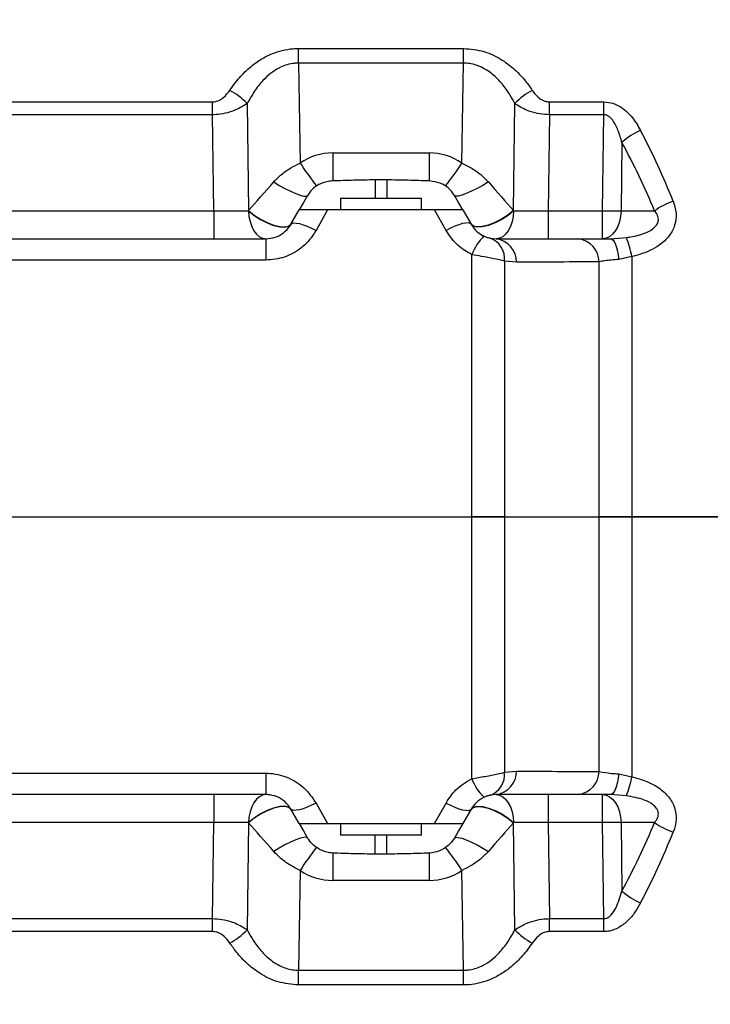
# Model space of a CAD drawing. Extents: x 0 to 16820, y 0 to 11880.
# Tile 41 of 78: x 8229 to 8348, y 6424 to 6594. Entities that reach past the tile are written whole.
import ezdxf

# ---------------------------------------------------------------- set-up
doc = ezdxf.new("R2010")
doc.units = 0
doc.header["$LTSCALE"] = 20
doc.layers.get('0').update_dxf_attribs({"linetype": 'CONTINUOUS'})
doc.styles.add('SLDTEXTSTYLE0', font='TXT', dxfattribs={"width": 0.605})
doc.dimstyles.new('SLDDIMSTYLE0', dxfattribs={"dimtxt": 100, "dimasz": 100, "dimexe": 0, "dimexo": 0.0625, "dimgap": 25, "dimtad": 1, "dimdec": 1, "dimrnd": 1e-09, "dimzin": 12, "dimtxsty": 'SLDTEXTSTYLE0', "dimsah": 1, "dimcen": 0, "dimazin": 3, "dimtfac": 1, "dimtofl": 0, "dimtmove": 0, "dimatfit": 3, "dimtolj": 1, "dimtzin": 12})
doc.dimstyles.new('SLDDIMSTYLE1', dxfattribs={"dimtxt": 100, "dimasz": 100, "dimexe": 0, "dimexo": 0.0625, "dimgap": 25, "dimtad": 1, "dimdec": 4, "dimlfac": 20, "dimzin": 12, "dimtxsty": 'SLDTEXTSTYLE0', "dimsah": 1, "dimcen": 0.09, "dimadec": 1, "dimazin": 3, "dimtfac": 1, "dimtofl": 0, "dimtmove": 0, "dimatfit": 3, "dimtolj": 1, "dimtzin": 12})

# ---------------------------------------------------------------- blocks, each defined once
blk = doc.blocks.new('_D')
at = {"color": 7, "linetype": 'CONTINUOUS'}
blk.add_line((10599.79, 8574.46), (7791.16, 6507.87), dxfattribs=at)
blk.add_solid([(10599.79, 8574.46), (10510.36, 8527.27), (10528.14, 8503.11)], dxfattribs=at)
at = {"color": 7, "linetype": 'CONTINUOUS', "insert": (8954.78, 7524), "char_height": 100, "attachment_point": 1, "rotation": 36.3456, "style": 'SLDTEXTSTYLE0'}
blk.add_mtext('R3487', dxfattribs=at)
blk = doc.blocks.new('_D_1')
at = {"color": 7, "linetype": 'CONTINUOUS'}
for q in [(9232.57, 8882.9), (7791.16, 6507.87)]:
    blk.add_line((8490.54, 7660.25), q, dxfattribs=at)
blk.add_solid([(8490.54, 7660.25), (8555.25, 7737.96), (8529.6, 7753.52)], dxfattribs=at)
at = {"color": 7, "linetype": 'CONTINUOUS', "insert": (8912.41, 8603.77), "char_height": 100, "attachment_point": 1, "rotation": 58.7465, "style": 'SLDTEXTSTYLE0'}
blk.add_mtext('R1348', dxfattribs=at)
blk = doc.blocks.new('_D_2')
at = {"color": 7, "linetype": 'CONTINUOUS'}
for p, q in [((4317.75, 7120.33), (3817.21, 7208.59)), ((7831.16, 6507.87), (11826.43, 6507.87))]:
    blk.add_line(p, q, dxfattribs=at)
blk.add_arc((7791.16, 6507.87), 4005.26, 0, 170, dxfattribs=at)
for points in [[(3846.75, 7203.38), (3880.08, 7298.85), (3850.61, 7304.42)], [(11796.43, 6507.87), (11810.18, 6608.05), (11780.18, 6607.68)]]:
    blk.add_solid(points, dxfattribs=at)
at = {"color": 7, "linetype": 'CONTINUOUS', "insert": (8009.94, 10638.69), "char_height": 100, "attachment_point": 1, "rotation": 355, "style": 'SLDTEXTSTYLE0'}
blk.add_mtext('170°', dxfattribs=at)
blk = doc.blocks.new('_D_3')
at = {"color": 7, "linetype": 'CONTINUOUS'}
for p, q in [((7831.16, 6507.87), (11819.08, 6507.87)), ((4317.75, 5895.41), (3824.45, 5808.43))]:
    blk.add_line(p, q, dxfattribs=at)
blk.add_arc((7791.16, 6507.87), 3997.91, 190, 0, dxfattribs=at)
for points in [[(11789.08, 6507.87), (11772.83, 6408.07), (11802.82, 6407.69)], [(3853.99, 5813.64), (3857.85, 5712.6), (3887.32, 5718.17)]]:
    blk.add_solid(points, dxfattribs=at)
at = {"color": 7, "linetype": 'CONTINUOUS', "insert": (7986.83, 2641.21), "char_height": 100, "attachment_point": 1, "rotation": 5, "style": 'SLDTEXTSTYLE0'}
blk.add_mtext('170°', dxfattribs=at)

msp = doc.modelspace()

# ---------------------------------------------------------------- linework, layer by layer
at = {"color": 8, "linetype": 'CONTINUOUS'}
for p, q in [((8276.9353961, 6588.7429065), (8305.3940211, 6588.7429065)), ((8276.9353961, 6586.2036071), (8276.9353961, 6588.7429065)), ((8305.3940211, 6586.2036071), (8305.3940211, 6588.7429065)), ((8276.9353961, 6586.2036071), (8277.1849011, 6568.954835)), ((8305.3940211, 6586.2036071), (8276.9353961, 6586.2036071)), ((8305.1445757, 6568.954835), (8305.3940211, 6586.2036071)), ((8130.2601968, 6579.5272759), (8262.0692526, 6579.5272759)), ((8262.0692526, 6577.2972277), (8262.0692526, 6579.5272759)), ((8268.0394922, 6579.2158714), (8268.3067893, 6560.7366434)), ((8314.0226875, 6560.7366434), (8314.2899548, 6579.2158714)), ((8320.2601944, 6579.5272759), (8329.6183025, 6579.5272759)), ((8320.2601944, 6577.2972277), (8320.2601944, 6579.5272759)), ((8329.6183025, 6577.2972277), (8329.6183025, 6579.5272759)), ((8262.0692526, 6577.2972277), (8130.2601968, 6577.2972277)), ((8262.3093699, 6560.6971404), (8262.0692526, 6577.2972277)), ((8320.2601944, 6577.2972277), (8320.0201069, 6560.6971404)), ((8329.6183025, 6577.2972277), (8320.2601944, 6577.2972277)), ((8329.407302, 6560.6971404), (8329.6183025, 6577.2972277)), ((8332.7695404, 6572.5202805), (8332.6192771, 6560.6971404)), ((8282.8249906, 6570.6971383), (8282.8249906, 6565.9092574)), ((8282.8249906, 6570.6971383), (8299.5044862, 6570.6971383)), ((8299.5044862, 6570.6971383), (8299.5044862, 6565.9092574)), ((8290.1647364, 6566.0954623), (8290.1647364, 6562.8716371)), ((8292.1647106, 6566.0954623), (8292.1647106, 6562.8716371)), ((8281.9249903, 6560.8716367), (8279.9382185, 6557.3261811)), ((8302.3911987, 6557.3261811), (8300.4044567, 6560.8716367)), ((8130.0200795, 6560.6971404), (8262.3093699, 6560.6971404)), ((8262.3093699, 6560.6971404), (8262.3093699, 6555.8716378)), ((8320.0201069, 6560.6971404), (8320.0201069, 6555.8716378)), ((8320.0201069, 6560.6971404), (8329.407302, 6560.6971404)), ((8329.407302, 6555.8716378), (8329.407302, 6560.6971404)), ((8332.6192771, 6560.6971404), (8338.4073054, 6560.6971404)), ((8271.2779616, 6555.8716378), (8271.2779616, 6552.1746672)), ((8308.8212882, 6556.2283604), (8308.8212882, 6556.4755893)), ((8330.790845, 6555.8716378), (8333.5455333, 6556.0869)), ((8306.8509971, 6507.8716374), (8306.8509971, 6553.1276672)), ((8334.4784056, 6552.8101644), (8332.2091376, 6552.2980748)), ((8334.4784056, 6552.8101644), (8334.4784056, 6507.8716374)), ((8271.2779616, 6552.1746672), (8214.5628308, 6552.1746672)), ((8312.5078951, 6552.0211889), (8312.5078951, 6507.8716374)), ((8314.5870243, 6551.8098383), (8312.5078951, 6552.0211889)), ((8328.8215672, 6507.8716374), (8328.8215672, 6551.9001915)), ((8028.8915311, 6507.8716374), (8306.8509971, 6507.8716374)), ((8312.5078951, 6507.8716374), (8306.8509971, 6507.8716374)), ((8306.8509971, 6462.6156076), (8306.8509971, 6507.8716374)), ((8312.5078951, 6507.8716374), (8312.5078951, 6463.7220858)), ((8312.5078951, 6507.8716374), (8328.8215672, 6507.8716374)), ((8328.8215672, 6463.8430833), (8328.8215672, 6507.8716374)), ((8334.4784056, 6507.8716374), (8328.8215672, 6507.8716374)), ((8334.4784056, 6507.8716374), (8334.4784056, 6462.9331103)), ((8519.9221049, 6507.8716374), (8334.4784056, 6507.8716374)), ((8312.5078951, 6463.7220858), (8314.5870243, 6463.9334365)), ((8214.5628308, 6463.5686076), (8271.2779616, 6463.5686076)), ((8271.2779616, 6463.5686076), (8271.2779616, 6459.871637)), ((8332.2091376, 6463.4451999), (8334.4784056, 6462.9331103)), ((8262.3093699, 6459.871637), (8262.3093699, 6455.0461343)), ((8320.0201069, 6459.871637), (8320.0201069, 6455.0461343)), ((8329.407302, 6455.0461343), (8329.407302, 6459.871637)), ((8333.5455333, 6459.6563748), (8330.790845, 6459.871637)), ((8279.9382185, 6458.4170936), (8281.9249903, 6454.871638)), ((8300.4044567, 6454.871638), (8302.3911987, 6458.4170936)), ((8262.3093699, 6455.0461343), (8130.0200795, 6455.0461343)), ((8262.0692526, 6438.446047), (8262.3093699, 6455.0461343)), ((8268.3067893, 6455.0066313), (8268.0394922, 6436.5274033)), ((8314.2899548, 6436.5274033), (8314.0226875, 6455.0066313)), ((8329.407302, 6455.0461343), (8320.0201069, 6455.0461343)), ((8320.0201069, 6455.0461343), (8320.2601944, 6438.446047)), ((8329.6183025, 6438.446047), (8329.407302, 6455.0461343)), ((8338.4073054, 6455.0461343), (8332.6192771, 6455.0461343)), ((8332.6192771, 6455.0461343), (8332.7695404, 6443.2229942)), ((8290.1647364, 6449.6478124), (8290.1647364, 6452.8716377)), ((8292.1647106, 6449.6478124), (8292.1647106, 6452.8716377)), ((8282.8249906, 6449.8340173), (8282.8249906, 6445.0461364)), ((8299.5044862, 6449.8340173), (8299.5044862, 6445.0461364)), ((8277.1849011, 6446.7884398), (8276.9353961, 6429.5396677)), ((8305.3940211, 6429.5396677), (8305.1445757, 6446.7884398)), ((8299.5044862, 6445.0461364), (8282.8249906, 6445.0461364)), ((8130.2601968, 6438.446047), (8262.0692526, 6438.446047)), ((8262.0692526, 6436.2159989), (8262.0692526, 6438.446047)), ((8320.2601944, 6438.446047), (8329.6183025, 6438.446047)), ((8320.2601944, 6436.2159989), (8320.2601944, 6438.446047)), ((8329.6183025, 6436.2159989), (8329.6183025, 6438.446047)), ((8262.0692526, 6436.2159989), (8130.2601968, 6436.2159989)), ((8329.6183025, 6436.2159989), (8320.2601944, 6436.2159989)), ((8276.9353961, 6427.0003683), (8276.9353961, 6429.5396677)), ((8276.9353961, 6429.5396677), (8305.3940211, 6429.5396677)), ((8305.3940211, 6427.0003683), (8305.3940211, 6429.5396677)), ((8305.3940211, 6427.0003683), (8276.9353961, 6427.0003683))]:
    msp.add_line(p, q, dxfattribs=at)
at = {"color": 7, "linetype": 'CONTINUOUS'}
for p, q in [((8290.1647364, 6566.0954623), (8292.1647106, 6566.0954623)), ((8284.1647242, 6562.8716371), (8284.1647242, 6560.8716367)), ((8284.1647242, 6562.8716371), (8298.1647526, 6562.8716371)), ((8298.1647526, 6560.8716367), (8298.1647526, 6562.8716371)), ((8275.60809, 6558.3716391), (8277.0514761, 6560.8716367)), ((8300.4044567, 6560.8716367), (8281.9249903, 6560.8716367)), ((8305.2779709, 6560.8716367), (8306.721357, 6558.3716391)), ((8214.0703772, 6555.8716378), (8271.2779616, 6555.8716378)), ((8310.011891, 6555.9809006), (8311.0514556, 6555.8716378)), ((8311.0514556, 6555.8716378), (8325.2860581, 6555.8716378)), ((8271.2779616, 6459.871637), (8214.0703772, 6459.871637)), ((8311.0514556, 6459.871637), (8310.011891, 6459.7623742)), ((8325.2860581, 6459.871637), (8311.0514556, 6459.871637)), ((8277.0514761, 6454.871638), (8275.60809, 6457.3716356)), ((8306.721357, 6457.3716356), (8305.2779709, 6454.871638)), ((8281.9249903, 6454.871638), (8300.4044567, 6454.871638)), ((8284.1647242, 6454.871638), (8284.1647242, 6452.8716377)), ((8298.1647526, 6452.8716377), (8298.1647526, 6454.871638)), ((8296.4054619, 6452.8716377), (8284.1647242, 6452.8716377)), ((8298.1647526, 6452.8716377), (8296.4054619, 6452.8716377)), ((8290.1647364, 6449.6478124), (8292.1647106, 6449.6478124))]:
    msp.add_line(p, q, dxfattribs=at)
at = {"color": 8, "linetype": 'CONTINUOUS', "flags": 128}
for points in [[(8272.6312851, 6565.6833968), (8273.590592, 6565.0955385), (8274.5794927, 6564.5476787), (8275.5470251, 6564.0680588), (8276.4433001, 6563.6813997), (8277.222154, 6563.4076281), (8277.8434132, 6563.2608591), (8278.2750701, 6563.2486514), (8278.4948622, 6563.3716381)], [(8309.6981918, 6565.6833968), (8308.738855, 6565.0955385), (8307.7499543, 6564.5476787), (8306.7823921, 6564.0680588), (8305.8861171, 6563.6813997), (8305.1073228, 6563.4076281), (8304.4860636, 6563.2608591), (8304.0544068, 6563.2486514), (8303.8345848, 6563.3716381)], [(8268.2885503, 6560.6885834), (8268.3642482, 6559.7395844), (8268.5467278, 6558.8320887), (8268.829373, 6557.9993746), (8269.2018126, 6557.271967), (8269.6503376, 6556.6765352), (8270.1585566, 6556.2349169), (8270.7078134, 6555.9632986), (8271.2779616, 6555.8716378)], [(8268.2885503, 6560.6885834), (8269.2376946, 6559.9208346), (8270.3257774, 6559.2178425), (8271.47871, 6558.6274921), (8272.6179932, 6558.1899865), (8273.6659919, 6557.9351282), (8274.5513295, 6557.8802696), (8275.2137457, 6558.0291546), (8275.60809, 6558.3716391)], [(8268.3067893, 6560.7366434), (8269.2552184, 6559.9672853), (8270.3435396, 6559.2629074), (8271.4975153, 6558.6715697), (8272.6384078, 6558.2336171), (8273.6883734, 6557.9789377), (8274.5757376, 6557.924906), (8275.2399718, 6558.0752066), (8275.6357764, 6558.4195873)], [(8314.0226875, 6560.7366434), (8313.0742584, 6559.9672853), (8311.9858776, 6559.2629074), (8310.8319317, 6558.6715697), (8309.6910392, 6558.2336171), (8308.6411034, 6557.9789377), (8307.7537094, 6557.924906), (8307.0894753, 6558.0752066), (8306.6936408, 6558.4195873)], [(8314.040867, 6560.6885834), (8313.0917822, 6559.9208346), (8312.0036994, 6559.2178425), (8310.8507072, 6558.6274921), (8309.7114836, 6558.1899865), (8308.6634551, 6557.9351282), (8307.7780877, 6557.8802696), (8307.1157013, 6558.0291546), (8306.721357, 6558.3716391)], [(8314.040867, 6560.6885834), (8313.9652287, 6559.7395844), (8313.7827192, 6558.8320887), (8313.500074, 6557.9993746), (8313.1276642, 6557.271967), (8312.6790796, 6556.6765352), (8312.1708904, 6556.2349169), (8311.6216336, 6555.9632986), (8311.0514556, 6555.8716378)], [(8332.6192771, 6560.6971404), (8332.5388704, 6559.7468822), (8332.3433672, 6558.8379523), (8332.0400392, 6558.0037555), (8331.6399132, 6557.2749397), (8331.1577712, 6556.6782861), (8330.6112562, 6556.2357179), (8330.0205742, 6555.9634997), (8329.407302, 6555.8716378)], [(8275.60809, 6558.3716391), (8275.7893776, 6558.5274382), (8276.1019145, 6558.5992171), (8276.5358065, 6558.5847034), (8277.0773743, 6558.4843552), (8277.709422, 6558.3013504), (8278.4119819, 6558.0414778), (8279.1628514, 6557.7129557), (8279.9382185, 6557.3261811)], [(8306.721357, 6558.3716391), (8306.5400397, 6558.5274382), (8306.2275325, 6558.5992171), (8305.7936107, 6558.5847034), (8305.2521025, 6558.4843552), (8304.6200548, 6558.3013504), (8303.9174353, 6558.0414778), (8303.1665956, 6557.7129557), (8302.3911987, 6557.3261811)], [(8330.790845, 6555.8716378), (8331.0268794, 6555.8076261), (8331.2568937, 6555.6172303), (8331.4749275, 6555.3053229), (8331.6754972, 6554.879891), (8331.8533574, 6554.3518311), (8332.004038, 6553.7346585), (8332.1236645, 6553.0441834), (8332.2091376, 6552.2980748)], [(8332.2091376, 6463.4451999), (8332.1236645, 6462.6990913), (8332.004038, 6462.0086162), (8331.8533574, 6461.3914436), (8331.6754972, 6460.8633837), (8331.4749275, 6460.4379519), (8331.2568937, 6460.1260445), (8331.0268794, 6459.9356486), (8330.790845, 6459.871637)], [(8271.2779616, 6459.871637), (8270.7078134, 6459.7799762), (8270.1585566, 6459.5083578), (8269.6503376, 6459.0667396), (8269.2018126, 6458.4713078), (8268.829373, 6457.7439002), (8268.5467278, 6456.911186), (8268.3642482, 6456.0036904), (8268.2885503, 6455.0546913)], [(8311.0514556, 6459.871637), (8311.6216336, 6459.7799762), (8312.1708904, 6459.5083578), (8312.6790796, 6459.0667396), (8313.1276642, 6458.4713078), (8313.500074, 6457.7439002), (8313.7827192, 6456.911186), (8313.9652287, 6456.0036904), (8314.040867, 6455.0546913)], [(8329.407302, 6459.871637), (8330.0205742, 6459.779775), (8330.6112562, 6459.5075569), (8331.1577712, 6459.0649887), (8331.6399132, 6458.468335), (8332.0400392, 6457.7395192), (8332.3433672, 6456.9053224), (8332.5388704, 6455.9963925), (8332.6192771, 6455.0461343)], [(8275.60809, 6457.3716356), (8275.2137457, 6457.7141202), (8274.5513295, 6457.8630051), (8273.6659919, 6457.8081465), (8272.6179932, 6457.5532882), (8271.47871, 6457.1157827), (8270.3257774, 6456.5254322), (8269.2376946, 6455.8224401), (8268.2885503, 6455.0546913)], [(8275.6357764, 6457.3236874), (8275.2399718, 6457.6680681), (8274.5757376, 6457.8183687), (8273.6883734, 6457.7643371), (8272.6384078, 6457.5096576), (8271.4975153, 6457.071705), (8270.3435396, 6456.4803674), (8269.2552184, 6455.7759895), (8268.3067893, 6455.0066313)], [(8279.9382185, 6458.4170936), (8279.1628514, 6458.0303191), (8278.4119819, 6457.7017969), (8277.709422, 6457.4419244), (8277.0773743, 6457.2589195), (8276.5358065, 6457.1585714), (8276.1019145, 6457.1440576), (8275.7893776, 6457.2158365), (8275.60809, 6457.3716356)], [(8302.3911987, 6458.4170936), (8303.1665956, 6458.0303191), (8303.9174353, 6457.7017969), (8304.6200548, 6457.4419244), (8305.2521025, 6457.2589195), (8305.7936107, 6457.1585714), (8306.2275325, 6457.1440576), (8306.5400397, 6457.2158365), (8306.721357, 6457.3716356)], [(8306.6936408, 6457.3236874), (8307.0894753, 6457.6680681), (8307.7537094, 6457.8183687), (8308.6411034, 6457.7643371), (8309.6910392, 6457.5096576), (8310.8319317, 6457.071705), (8311.9858776, 6456.4803674), (8313.0742584, 6455.7759895), (8314.0226875, 6455.0066313)], [(8306.721357, 6457.3716356), (8307.1157013, 6457.7141202), (8307.7780877, 6457.8630051), (8308.6634551, 6457.8081465), (8309.7114836, 6457.5532882), (8310.8507072, 6457.1157827), (8312.0036994, 6456.5254322), (8313.0917822, 6455.8224401), (8314.040867, 6455.0546913)], [(8278.4948622, 6452.3716367), (8278.2750701, 6452.4946234), (8277.8434132, 6452.4824156), (8277.222154, 6452.3356466), (8276.4433001, 6452.061875), (8275.5470251, 6451.675216), (8274.5794927, 6451.195596), (8273.590592, 6450.6477362), (8272.6312851, 6450.059878)], [(8303.8345848, 6452.3716367), (8304.0544068, 6452.4946234), (8304.4860636, 6452.4824156), (8305.1073228, 6452.3356466), (8305.8861171, 6452.061875), (8306.7823921, 6451.675216), (8307.7499543, 6451.195596), (8308.738855, 6450.6477362), (8309.6981918, 6450.059878)]]:
    msp.add_lwpolyline(points, dxfattribs=at)
at = {"color": 7, "linetype": 'CONTINUOUS', "flags": 128}
for points in [[(8278.4948622, 6563.3716381), (8277.7693247, 6562.114971), (8277.0514761, 6560.8716367)], [(8305.2779709, 6560.8716367), (8304.5601522, 6562.114971), (8303.8345848, 6563.3716381)], [(8277.0514761, 6454.871638), (8277.7693247, 6453.6283037), (8278.4948622, 6452.3716367)], [(8305.2779709, 6454.871638), (8304.5601522, 6453.6283037), (8303.8345848, 6452.3716367)]]:
    msp.add_lwpolyline(points, dxfattribs=at)
at = {"color": 7, "linetype": 'CONTINUOUS'}
for radius in [3487, 1348]:
    msp.add_arc((7791.1647235, 6507.8716374), radius, 190, 170, dxfattribs=at)
at = {"color": 8, "linetype": 'CONTINUOUS'}
for centre, radius, start, end in [((8259.8071698, 6571.5347703), 11.2592383, 43.016138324, 62.301916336), ((8322.5229195, 6571.5339284), 11.2602823, 117.698986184, 136.982959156), ((8340.4758958, 6564.0597954), 11.444113, 113.123790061, 132.329276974), ((8282.8249775, 6560.6971399), 10, 90, 124.333429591), ((8299.5044695, 6560.6971399), 10, 55.666570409, 90), ((8328.3036122, 6602.427403), 61.1026631, 213.216807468, 217.772313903), ((8254.0192733, 6602.4324676), 61.1109518, 322.227700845, 326.782605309), ((8345.9367279, 6550.0186279), 13.0660948, 109.294959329, 125.187675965), ((8331.0132896, 6675.0033731), 114.3175141, 269.195054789, 270.804945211), ((8314.325335, 6550.5230245), 7.9151684, 132.762682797, 160.787675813), ((8308.6923697, 6552.3826065), 3.8326044, 354.588923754, 69.861635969), ((8310.422062, 6551.754129), 4.1653349, 0.766325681, 81.309160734), ((8324.6831305, 6551.7754572), 4.140316, 1.726396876, 81.626609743), ((8313.9168567, 6548.7275414), 20.962946, 11.230368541, 20.552474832), ((8310.422062, 6463.9891458), 4.1653349, 278.690839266, 359.233674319), ((8314.325335, 6465.2202502), 7.9151684, 199.212324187, 227.237317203), ((8308.6923697, 6463.3606683), 3.8326044, 290.138364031, 5.411076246), ((8324.6831305, 6463.9678175), 4.140316, 278.373390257, 358.273603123), ((8313.9168567, 6467.0157334), 20.962946, 339.447525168, 348.769631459), ((8331.0132896, 6340.7399016), 114.3175141, 89.195054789, 90.804945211), ((8345.9367279, 6465.7246468), 13.0660948, 234.812324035, 250.705040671), ((8328.3036122, 6413.3158717), 61.1026631, 142.227686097, 146.783192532), ((8254.0192733, 6413.3108071), 61.1109518, 33.217394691, 37.772299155), ((8282.8249775, 6455.0461349), 10, 235.666570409, 270), ((8299.5044695, 6455.0461349), 10, 270, 304.333429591), ((8340.4758958, 6451.6834794), 11.444113, 227.670723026, 246.876209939), ((8259.8071698, 6444.2085045), 11.2592383, 297.698083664, 316.983861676), ((8322.5229195, 6444.2093463), 11.2602823, 223.017040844, 242.301013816)]:
    msp.add_arc(centre, radius, start, end, dxfattribs=at)
for centre, major_axis, ratio, start_param, end_param in [((8179.0289103, 6507.8716374), (170.2694555, 26.489921), 0.8611429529, 0.1955768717, 0.2854982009), ((8175.8169301, 6508.0461349), (170.8468102, 21.5805957), 0.8333414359, 0.223879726, 0.3138010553), ((8277.1619759, 6571.0630308), (14.7558246, 16.9719826), 0.0051745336, 4.062805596, 4.3943566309), ((8305.1674711, 6571.0630308), (-14.7558246, 16.9719826), 0.0051745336, 1.8888286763, 2.2203797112), ((8262.3017884, 6560.8716374), (10.0020923, -0.0723817), 0.017439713, 4.7132722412, 5.3542072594), ((8262.5211769, 6545.7044231), (9.6352478, 25.2766889), 0.002384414, 5.3478355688, 5.3501985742), ((8319.8082701, 6545.7044231), (-9.6352478, 25.2766889), 0.002384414, 0.9329867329, 0.9353497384), ((8320.0276586, 6560.8716374), (10.0020923, 0.0723817), 0.017439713, 4.0705707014, 4.7115057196), ((8262.3017884, 6454.8716374), (10.0020923, 0.0723817), 0.017439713, 0.9289780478, 1.569913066), ((8262.5211769, 6470.0388516), (-9.6352478, 25.2766889), 0.002384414, 4.0745793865, 4.0769423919), ((8277.1619759, 6444.680244), (-14.7558246, 16.9719826), 0.0051745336, 5.0304213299, 5.3619723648), ((8305.1674711, 6444.680244), (14.7558246, 16.9719826), 0.0051745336, 0.9212129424, 1.2527639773), ((8319.8082701, 6470.0388516), (9.6352478, 25.2766889), 0.002384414, 2.2062429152, 2.2086059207), ((8320.0276586, 6454.8716374), (10.0020923, -0.0723817), 0.017439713, 1.5716795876, 2.2126146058), ((8175.8169301, 6507.6971399), (170.8468102, -21.5805957), 0.8333414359, 5.9693842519, 6.0593055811), ((8179.0289103, 6507.8716374), (170.2694555, -26.489921), 0.8611429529, 5.9976871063, 6.0876084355)]:
    msp.add_ellipse(centre, major_axis=major_axis, ratio=ratio, start_param=start_param, end_param=end_param, dxfattribs=at)
for points, knots in [([(8265.0406038, 6581.5038032), (8265.5766047, 6582.2455287), (8266.6477765, 6583.7278312), (8268.4905186, 6585.5202676), (8270.4231639, 6586.912599), (8272.7682536, 6588.1058989), (8275.0381102, 6588.6919691), (8276.5928485, 6588.7337099), (8276.9353961, 6588.7429065)], [0, 0, 0, 0, 0.1982492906, 0.3961915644, 0.5454266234, 0.6944148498, 0.9326719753, 1, 1, 1, 1]), ([(8305.3940211, 6588.7429065), (8306.6021823, 6588.632186), (8309.0215525, 6588.4104657), (8312.0062546, 6586.9096727), (8314.3429886, 6585.0871458), (8316.024735, 6583.2860187), (8316.9139682, 6582.0323245), (8317.2888433, 6581.5038032)], [0, 0, 0, 0, 0.2365852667, 0.4737673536, 0.6663498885, 0.8593427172, 1, 1, 1, 1]), ([(8276.9353961, 6586.2036071), (8276.6783809, 6586.195994), (8275.6046104, 6586.1641879), (8274.4505228, 6585.8049495), (8273.1068796, 6585.1407395), (8272.0263635, 6584.4252641), (8270.5778896, 6583.0652651), (8269.2104771, 6581.3310825), (8268.430057, 6579.921369), (8268.0394922, 6579.2158714)], [0, 0, 0, 0, 0.0622444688, 0.2600480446, 0.2862938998, 0.4340600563, 0.5822259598, 0.7909230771, 1, 1, 1, 1]), ([(8314.2899548, 6579.2158714), (8314.0117092, 6579.7260766), (8313.3656695, 6580.9106877), (8312.1264591, 6582.644799), (8310.4024176, 6584.4117064), (8308.3225433, 6585.7213426), (8306.4883812, 6586.1815466), (8305.5773252, 6586.199912), (8305.3940211, 6586.2036071)], [0, 0, 0, 0, 0.1508300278, 0.35020209, 0.5490176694, 0.7792473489, 0.9555846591, 1, 1, 1, 1]), ([(8262.0692526, 6579.5272759), (8262.1696916, 6579.5310098), (8262.5448047, 6579.544955), (8263.2441171, 6579.7613087), (8264.2131173, 6580.4050879), (8264.7234047, 6581.0826344), (8265.0406038, 6581.5038032)], [0, 0, 0, 0, 0.0773329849, 0.28881828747, 0.55792329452, 1, 1, 1, 1]), ([(8317.2888433, 6581.5038032), (8317.3589339, 6581.4030416), (8317.7140137, 6580.8925829), (8318.3731631, 6580.1951845), (8319.3728111, 6579.6173482), (8319.9867929, 6579.555027), (8320.2601944, 6579.5272759)], [0, 0, 0, 0, 0.1043723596, 0.5287512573, 0.7901563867, 1, 1, 1, 1]), ([(8268.0394922, 6579.2158714), (8267.3711263, 6578.8021401), (8266.2423036, 6578.1033773), (8264.3412372, 6577.5206456), (8263.0044086, 6577.3204039), (8262.2698304, 6577.3021987), (8262.0692526, 6577.2972277)], [0, 0, 0, 0, 0.39944629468, 0.67463654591, 0.91115897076, 1, 1, 1, 1]), ([(8320.2601944, 6577.2972277), (8319.7196518, 6577.3258952), (8318.554468, 6577.3876904), (8316.614774, 6577.9081041), (8315.1988792, 6578.5958847), (8314.4322474, 6579.1188121), (8314.2899548, 6579.2158714)], [0, 0, 0, 0, 0.2390516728, 0.5152953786, 0.9100351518, 1, 1, 1, 1]), ([(8329.6183025, 6579.5272759), (8330.1594142, 6579.4740267), (8331.242529, 6579.3674407), (8333.0127306, 6578.4321576), (8334.6772242, 6576.8324973), (8335.5465491, 6575.334231), (8335.9815751, 6574.5844713)], [0, 0, 0, 0, 0.1816994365, 0.363698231, 0.6815830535, 1, 1, 1, 1]), ([(8332.7695404, 6572.5202805), (8332.5609749, 6573.2336788), (8332.1660219, 6574.5846159), (8331.3895219, 6576.1548322), (8330.5767508, 6576.9941966), (8330.0210593, 6577.2675002), (8329.7394371, 6577.2882868), (8329.6183025, 6577.2972277)], [0, 0, 0, 0, 0.3722073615, 0.7048358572, 0.8640857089, 0.9415389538, 1, 1, 1, 1]), ([(8272.6312851, 6565.6833968), (8273.0702892, 6566.1345698), (8273.960924, 6567.0498926), (8275.5230634, 6568.1270218), (8276.6510729, 6568.6889185), (8277.1849011, 6568.954835)], [0, 0, 0, 0, 0.3386352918, 0.6870104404, 1, 1, 1, 1]), ([(8305.1445757, 6568.954835), (8305.7495699, 6568.6505927), (8306.9770448, 6568.0333144), (8308.5123195, 6566.9231544), (8309.3398584, 6566.0580126), (8309.6981918, 6565.6833968)], [0, 0, 0, 0, 0.3552802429, 0.7208293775, 1, 1, 1, 1]), ([(8341.6192805, 6562.3508005), (8341.8308012, 6561.679627), (8342.2555102, 6560.3319884), (8342.0111134, 6558.2364672), (8340.987031, 6556.2665339), (8339.4030956, 6554.806963), (8337.5819134, 6553.787047), (8335.983394, 6553.1748369), (8334.9269904, 6552.9188606), (8334.4784056, 6552.8101644)], [0, 0, 0, 0, 0.15684540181, 0.31492734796, 0.45901257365, 0.6389076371, 0.77062714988, 0.90260051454, 1, 1, 1, 1]), ([(8333.5455333, 6556.0869), (8333.8908031, 6556.1394534), (8335.0976039, 6556.3231402), (8336.7898096, 6556.7795362), (8338.2426881, 6557.6130789), (8338.7994645, 6558.2798098), (8339.0262477, 6558.7715122), (8339.0881239, 6559.2420046), (8338.9594421, 6559.9011889), (8338.6847101, 6560.3622451), (8338.4427195, 6560.654387), (8338.4073054, 6560.6971404)], [0, 0, 0, 0, 0.1226269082, 0.428610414, 0.6035574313, 0.6799381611, 0.721940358, 0.7936789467, 0.8505587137, 0.9781300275, 1, 1, 1, 1]), ([(8279.9382185, 6557.3261811), (8279.8182009, 6557.1222627), (8279.1480226, 6555.9835815), (8277.4862869, 6554.1866826), (8274.5706005, 6552.5008693), (8272.3733616, 6552.2831886), (8271.2779616, 6552.1746672)], [0, 0, 0, 0, 0.0688460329, 0.3844365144, 0.6931201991, 1, 1, 1, 1]), ([(8306.8509971, 6553.1276672), (8306.0258618, 6553.6008001), (8304.1915665, 6554.6525857), (8303.0301605, 6556.3773054), (8302.3911987, 6557.3261811)], [0, 0, 0, 0, 0.4498377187, 1, 1, 1, 1]), ([(8312.5078951, 6552.0211889), (8311.9103977, 6552.1557373), (8310.7279605, 6552.4220062), (8308.7083489, 6552.7940824), (8307.4051982, 6553.0281314), (8306.8509971, 6553.1276672)], [0, 0, 0, 0, 0.3699042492, 0.7320342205, 1, 1, 1, 1]), ([(8328.8215672, 6551.9001915), (8326.5182336, 6551.8845503), (8321.7810729, 6551.8523819), (8317.0286782, 6551.8242776), (8314.5870243, 6551.8098383)], [0, 0, 0, 0, 0.486226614, 1, 1, 1, 1]), ([(8332.2091376, 6552.2980748), (8331.3711215, 6552.2312938), (8330.103047, 6552.1302416), (8329.1461067, 6551.9584525), (8328.8215672, 6551.9001915)], [0, 0, 0, 0, 0.6608570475, 1, 1, 1, 1]), ([(8314.5870243, 6463.9334365), (8316.8977964, 6463.9197874), (8321.6502728, 6463.891716), (8326.3876305, 6463.8595892), (8328.8215672, 6463.8430833)], [0, 0, 0, 0, 0.4862248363, 1, 1, 1, 1]), ([(8271.2779616, 6463.5686076), (8271.4090375, 6463.5669227), (8272.6504058, 6463.5509656), (8275.0276163, 6463.0176847), (8278.0061214, 6461.2144424), (8279.2923034, 6459.3522691), (8279.9382185, 6458.4170936)], [0, 0, 0, 0, 0.036930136, 0.3497506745, 0.6734475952, 1, 1, 1, 1]), ([(8302.3911987, 6458.4170936), (8302.9129302, 6459.2157459), (8304.0455895, 6460.9495901), (8305.8680226, 6462.031859), (8306.8509971, 6462.6156076)], [0, 0, 0, 0, 0.4606251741, 1, 1, 1, 1]), ([(8306.8509971, 6462.6156076), (8307.6165316, 6462.753101), (8309.1851215, 6463.0348267), (8311.1345767, 6463.4049967), (8312.1250975, 6463.6337007), (8312.5078951, 6463.7220858)], [0, 0, 0, 0, 0.36903454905, 0.75615645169, 1, 1, 1, 1]), ([(8328.8215672, 6463.8430833), (8329.4933445, 6463.7314504), (8330.4988008, 6463.5643682), (8331.7829645, 6463.4748937), (8332.2091376, 6463.4451999)], [0, 0, 0, 0, 0.6681318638, 1, 1, 1, 1]), ([(8334.4784056, 6462.9331103), (8335.1768705, 6462.7548939), (8336.5723392, 6462.3988339), (8338.6572197, 6461.4288464), (8340.4889657, 6460.0439525), (8341.7752759, 6458.1656816), (8342.2313631, 6456.1648935), (8342.0346391, 6454.5405132), (8341.7196186, 6453.6698058), (8341.6192805, 6453.3924742)], [0, 0, 0, 0, 0.1519296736, 0.3035415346, 0.4855287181, 0.6380012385, 0.7924237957, 0.9338842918, 1, 1, 1, 1]), ([(8338.4073054, 6455.0461343), (8338.5113928, 6455.177788), (8338.8134387, 6455.5598267), (8339.086233, 6456.1957507), (8339.0542491, 6456.8754364), (8338.835101, 6457.4230405), (8338.4837071, 6457.8458372), (8337.75798, 6458.438107), (8336.1421558, 6459.211103), (8334.5790508, 6459.479146), (8333.5455333, 6459.6563748)], [0, 0, 0, 0, 0.0661892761, 0.1920711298, 0.2617041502, 0.3149788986, 0.3993639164, 0.4465125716, 0.6340367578, 1, 1, 1, 1]), ([(8277.1849011, 6446.7884398), (8276.5799069, 6447.0926821), (8275.352432, 6447.7099604), (8273.8171574, 6448.8201203), (8272.9896184, 6449.6852622), (8272.6312851, 6450.059878)], [0, 0, 0, 0, 0.3552802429, 0.7208293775, 1, 1, 1, 1]), ([(8309.6981918, 6450.059878), (8309.2591636, 6449.6087097), (8308.3685006, 6448.6934179), (8306.8064075, 6447.6162353), (8305.6784067, 6447.0543529), (8305.1445757, 6446.7884398)], [0, 0, 0, 0, 0.33864299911, 0.68701009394, 1, 1, 1, 1]), ([(8329.6183025, 6438.446047), (8329.7861473, 6438.4647294), (8330.2089729, 6438.5117929), (8330.6246743, 6438.8216748), (8331.1905931, 6439.3867436), (8332.0475182, 6440.766138), (8332.4749007, 6442.2204111), (8332.7695404, 6443.2229942)], [0, 0, 0, 0, 0.0809272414, 0.2038674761, 0.2427611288, 0.4779556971, 1, 1, 1, 1]), ([(8335.9815751, 6441.1588034), (8335.676916, 6440.6188323), (8335.0683765, 6439.5402706), (8333.8409859, 6438.0657598), (8332.3704399, 6436.9028416), (8330.8625322, 6436.2915455), (8329.9493332, 6436.2360983), (8329.6183025, 6436.2159989)], [0, 0, 0, 0, 0.2280680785, 0.4555530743, 0.692769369, 0.888630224, 1, 1, 1, 1]), ([(8262.0692526, 6438.446047), (8262.6097853, 6438.417379), (8263.7749592, 6438.3555822), (8265.7146477, 6437.8351657), (8267.1305627, 6437.1473945), (8267.8971997, 6436.6244627), (8268.0394922, 6436.5274033)], [0, 0, 0, 0, 0.2390474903, 0.5152914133, 0.9100350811, 1, 1, 1, 1]), ([(8314.2899548, 6436.5274033), (8314.9583082, 6436.9411383), (8316.0871271, 6437.6399183), (8317.9882086, 6438.2226121), (8319.3250373, 6438.4228748), (8320.0596065, 6438.4410767), (8320.2601944, 6438.446047)], [0, 0, 0, 0, 0.3994427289, 0.6746408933, 0.9111546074, 1, 1, 1, 1]), ([(8265.0406038, 6434.2394716), (8264.9705134, 6434.3402333), (8264.6154315, 6434.850698), (8263.9562564, 6435.5480713), (8262.9566303, 6436.1259316), (8262.3426551, 6436.188249), (8262.0692526, 6436.2159989)], [0, 0, 0, 0, 0.1043725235, 0.5287570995, 0.7901560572, 1, 1, 1, 1]), ([(8268.0394922, 6436.5274033), (8268.3176251, 6436.0171298), (8268.9588888, 6434.8406424), (8270.1989003, 6433.1072024), (8271.9181707, 6431.3364354), (8274.0070456, 6430.022025), (8275.8410602, 6429.5617262), (8276.752101, 6429.5433624), (8276.9353961, 6429.5396677)], [0, 0, 0, 0, 0.1508336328, 0.347762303, 0.5490116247, 0.779246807, 0.955586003, 1, 1, 1, 1]), ([(8305.3940211, 6429.5396677), (8305.6510462, 6429.5472803), (8306.7248175, 6429.5790834), (8307.8789061, 6429.9383194), (8309.2146323, 6430.5986402), (8310.2963349, 6431.3120498), (8311.7414808, 6432.6664543), (8313.1131586, 6434.4073083), (8313.895238, 6435.8162885), (8314.2899548, 6436.5274033)], [0, 0, 0, 0, 0.0622472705, 0.260049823, 0.2862958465, 0.4318763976, 0.5822368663, 0.7891542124, 1, 1, 1, 1]), ([(8320.2601944, 6436.2159989), (8320.1597454, 6436.2122657), (8319.7846312, 6436.1983245), (8319.0853233, 6435.9819577), (8318.1163293, 6435.3381884), (8317.6060421, 6434.660641), (8317.2888433, 6434.2394716)], [0, 0, 0, 0, 0.07734059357, 0.28881853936, 0.55792345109, 1, 1, 1, 1]), ([(8276.9353961, 6427.0003683), (8275.7272452, 6427.11109), (8273.3078858, 6427.3328136), (8270.3231925, 6428.833602), (8267.9864584, 6430.656129), (8266.304712, 6432.4572561), (8265.4154789, 6433.7109502), (8265.0406038, 6434.2394716)], [0, 0, 0, 0, 0.2365837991, 0.473766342, 0.6663492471, 0.8593424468, 1, 1, 1, 1]), ([(8317.2888433, 6434.2394716), (8316.7528423, 6433.497746), (8315.6816705, 6432.0154436), (8313.8389284, 6430.2230072), (8311.9062831, 6428.8306757), (8309.5611934, 6427.6373759), (8307.2913271, 6427.0513028), (8305.7365787, 6427.0095645), (8305.3940211, 6427.0003683)], [0, 0, 0, 0, 0.19824890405, 0.39619079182, 0.54542555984, 0.69441349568, 0.93267015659, 1, 1, 1, 1])]:
    msp.add_open_spline(points, degree=3, knots=knots, dxfattribs=at)
at = {"color": 7, "linetype": 'CONTINUOUS'}
for points, knots in [([(8282.8249906, 6565.9092574), (8284.0266468, 6565.955466), (8286.4467949, 6566.0485306), (8288.9196884, 6566.079746), (8290.1647364, 6566.0954623)], [0, 0, 0, 0, 0.49652176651, 1, 1, 1, 1]), ([(8292.1647106, 6566.0954623), (8293.3923018, 6566.0801802), (8295.8651604, 6566.0493959), (8298.2856104, 6565.9561923), (8299.5044862, 6565.9092574)], [0, 0, 0, 0, 0.4964259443, 1, 1, 1, 1]), ([(8280.4999922, 6565.2982055), (8280.0641409, 6565.0243939), (8279.2667837, 6564.5234763), (8278.7356621, 6563.7309525), (8278.4948622, 6563.3716381)], [0, 0, 0, 0, 0.5466200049, 1, 1, 1, 1]), ([(8280.4999922, 6565.2982055), (8281.0727941, 6565.5379752), (8281.8223389, 6565.8517281), (8282.6336767, 6565.8982804), (8282.8249906, 6565.9092574)], [0, 0, 0, 0, 0.7641994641, 1, 1, 1, 1]), ([(8299.5044862, 6565.9092574), (8300.1251871, 6565.8346218), (8300.9374128, 6565.7369565), (8301.6592209, 6565.3819232), (8301.829425, 6565.2982055)], [0, 0, 0, 0, 0.7641975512, 1, 1, 1, 1]), ([(8303.8345848, 6563.3716381), (8303.5004566, 6563.8463489), (8302.9499896, 6564.6284216), (8302.1455696, 6565.1092395), (8301.829425, 6565.2982055)], [0, 0, 0, 0, 0.6069905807, 1, 1, 1, 1]), ([(8281.9249903, 6560.8716367), (8281.312536, 6560.8716367), (8280.0842606, 6560.8716367), (8278.5027276, 6560.8716367), (8277.4734795, 6560.8716367), (8277.0887911, 6560.8716367), (8277.0602875, 6560.8716367), (8277.0514761, 6560.8716367)], [0, 0, 0, 0, 0.2493600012, 0.5000907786, 0.7185790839, 0.9130032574, 1, 1, 1, 1]), ([(8305.2779709, 6560.8716367), (8305.2337999, 6560.8716367), (8305.1453738, 6560.8716367), (8304.4130484, 6560.8716367), (8303.3213293, 6560.8716367), (8301.9426638, 6560.8716367), (8300.9274745, 6560.8716367), (8300.4044567, 6560.8716367)], [0, 0, 0, 0, 0.1972183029, 0.3948122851, 0.5864377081, 0.7869358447, 1, 1, 1, 1]), ([(8271.2779616, 6555.8716378), (8271.8270663, 6555.9249717), (8272.9371427, 6556.0327923), (8274.4002892, 6556.8618813), (8275.2185369, 6557.7290013), (8275.5481715, 6558.2727928), (8275.60809, 6558.3716391)], [0, 0, 0, 0, 0.3000630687, 0.6066108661, 0.9284926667, 1, 1, 1, 1]), ([(8306.721357, 6558.3716391), (8307.0368171, 6557.9130828), (8307.6034012, 6557.0894898), (8308.5372996, 6556.5661004), (8308.9512263, 6556.3341214)], [0, 0, 0, 0, 0.556775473, 1, 1, 1, 1]), ([(8308.9512263, 6556.3341214), (8309.0296405, 6556.2991501), (8309.1328435, 6556.2531233), (8309.3249099, 6556.1780093), (8309.4924927, 6556.1193487), (8309.7425145, 6556.0434993), (8309.9013956, 6556.004741), (8309.9958057, 6555.9843711), (8310.011891, 6555.9809006)], [0, 0, 0, 0, 0.1794842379, 0.2362240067, 0.4351479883, 0.5738505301, 0.9273936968, 1, 1, 1, 1]), ([(8325.2860581, 6555.8716378), (8325.8170651, 6555.8716378), (8326.8682152, 6555.8716378), (8328.7341718, 6555.8716378), (8330.0987088, 6555.8716378), (8330.790845, 6555.8716378)], [0, 0, 0, 0, 0.3346908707, 0.6625341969, 1, 1, 1, 1]), ([(8275.60809, 6457.3716356), (8275.2886101, 6457.8231861), (8274.6614811, 6458.7095655), (8273.2154568, 6459.5729978), (8272.0887531, 6459.8333906), (8271.4665128, 6459.8694863), (8271.3435102, 6459.8708893), (8271.2779616, 6459.871637)], [0, 0, 0, 0, 0.3349043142, 0.6574066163, 0.9324124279, 0.9639822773, 1, 1, 1, 1]), ([(8308.9512263, 6459.4091533), (8308.4577754, 6459.1224354), (8307.5313408, 6458.5841339), (8306.9793422, 6457.7578243), (8306.721357, 6457.3716356)], [0, 0, 0, 0, 0.5326343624, 1, 1, 1, 1]), ([(8310.011891, 6459.7623742), (8309.9432663, 6459.7471249), (8309.8232392, 6459.7204533), (8309.5990175, 6459.6577631), (8309.3761092, 6459.5844198), (8309.1560159, 6459.5009536), (8309.0147557, 6459.4376314), (8308.9512263, 6459.4091533)], [0, 0, 0, 0, 0.2914387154, 0.5097368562, 0.6745328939, 0.8536267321, 1, 1, 1, 1]), ([(8330.790845, 6459.871637), (8330.1046158, 6459.871637), (8328.7455762, 6459.871637), (8326.877616, 6459.871637), (8325.8215405, 6459.871637), (8325.2860581, 6459.871637)], [0, 0, 0, 0, 0.334567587, 0.6625929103, 1, 1, 1, 1]), ([(8277.0514761, 6454.871638), (8277.0956319, 6454.871638), (8277.1840282, 6454.871638), (8277.9164067, 6454.871638), (8279.0080977, 6454.871638), (8280.386792, 6454.871638), (8281.4019848, 6454.871638), (8281.9249903, 6454.871638)], [0, 0, 0, 0, 0.1972173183, 0.3948129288, 0.586435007, 0.7869402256, 1, 1, 1, 1]), ([(8300.4044567, 6454.871638), (8301.0168992, 6454.871638), (8302.2451783, 6454.871638), (8303.8267375, 6454.871638), (8304.8560071, 6454.871638), (8305.2406526, 6454.871638), (8305.2691587, 6454.871638), (8305.2779709, 6454.871638)], [0, 0, 0, 0, 0.2493555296, 0.5000929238, 0.7185808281, 0.913003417, 1, 1, 1, 1]), ([(8280.4999922, 6450.4450693), (8280.0641409, 6450.7188808), (8279.2667837, 6451.2197985), (8278.7356621, 6452.0123222), (8278.4948622, 6452.3716367)], [0, 0, 0, 0, 0.5466200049, 1, 1, 1, 1]), ([(8303.8345848, 6452.3716367), (8303.5004566, 6451.8969259), (8302.9499896, 6451.1148531), (8302.1455696, 6450.6340352), (8301.829425, 6450.4450693)], [0, 0, 0, 0, 0.6069905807, 1, 1, 1, 1]), ([(8280.4999922, 6450.4450693), (8281.0727941, 6450.2052995), (8281.8223389, 6449.8915467), (8282.6336767, 6449.8449944), (8282.8249906, 6449.8340173)], [0, 0, 0, 0, 0.7641994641, 1, 1, 1, 1]), ([(8299.5044862, 6449.8340173), (8300.1251871, 6449.9086529), (8300.9374128, 6450.0063182), (8301.6592209, 6450.3613515), (8301.829425, 6450.4450693)], [0, 0, 0, 0, 0.7641975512, 1, 1, 1, 1]), ([(8282.8249906, 6449.8340173), (8284.0266468, 6449.7878087), (8286.4467949, 6449.6947441), (8288.9196884, 6449.6635287), (8290.1647364, 6449.6478124)], [0, 0, 0, 0, 0.49652176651, 1, 1, 1, 1]), ([(8292.1647106, 6449.6478124), (8293.3923018, 6449.6630945), (8295.8651604, 6449.6938788), (8298.2856104, 6449.7870824), (8299.5044862, 6449.8340173)], [0, 0, 0, 0, 0.4964259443, 1, 1, 1, 1])]:
    msp.add_open_spline(points, degree=3, knots=knots, dxfattribs=at)

# ---------------------------------------------------------------- dimensions: what is measured, and where the dimension line sits
for base, line1, line2, picture, middle in [((8140.2463275, 10497.8926284), ((6833.3630896, 6507.8716374), (7791.1647235, 6507.8716374)), ((4357.1400888, 7113.3828329), (6463.6438724, 6741.9493809)), '_D_2', (8140.2463275, 10497.8926284)), ((8139.6056329, 2525.1738183), ((4357.1400888, 5902.3604418), (6463.6438724, 6273.7938939)), ((6833.3630896, 6507.8716374), (7791.1647235, 6507.8716374)), '_D_3', (8139.6056329, 2525.1738183))]:
    dim = msp.add_angular_dim_2l(base=base, line1=line1, line2=line2, dimstyle='SLDDIMSTYLE1', dxfattribs=at)
    dim.commit()
    dim.dimension.update_dxf_attribs({"geometry": picture, "text_midpoint": middle, "dimtype": 162})
for mpoint, picture, middle in [((8490.5424676, 7660.2495143), '_D_1', (9128.1680713, 8710.8770973)), ((10599.7943733, 8574.4554102), '_D', (9195.4797484, 7541.1637238))]:
    dim = msp.add_radius_dim(center=(7791.1647235, 6507.8716374), mpoint=mpoint, dimstyle='SLDDIMSTYLE0', dxfattribs=at)
    dim.commit()
    dim.dimension.update_dxf_attribs({"geometry": picture, "text_midpoint": middle, "dimtype": 164})

doc.saveas('drawing.dxf')
